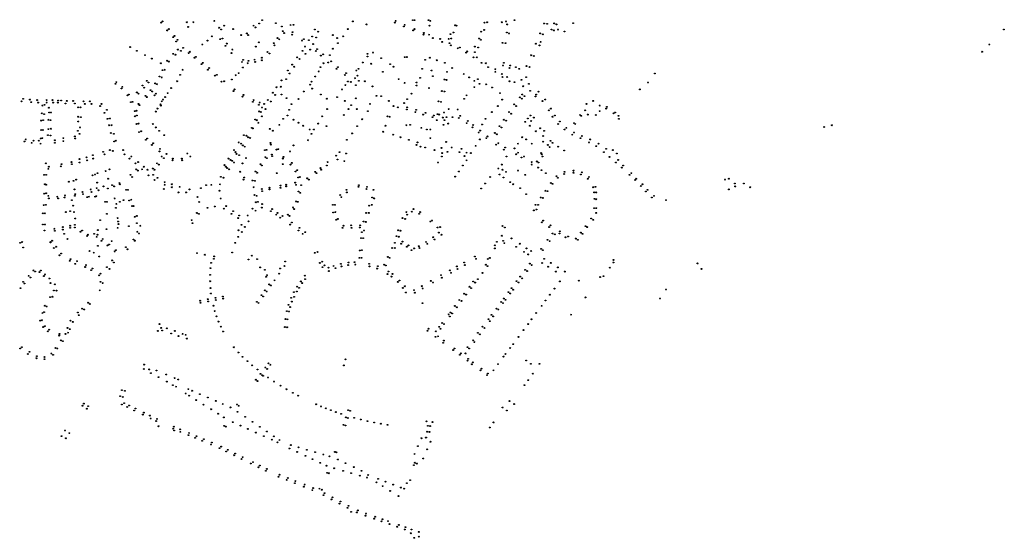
# Model space of a CAD drawing. Extents: x 175519 to 185037, y 428512 to 432902.
# Tile 3 of 6: x 180409 to 182711, y 428656 to 429869. Entities that reach past the tile are written whole.
import ezdxf

# ---------------------------------------------------------------- set-up
doc = ezdxf.new("R2010")
doc.units = 0
doc.header["$MEASUREMENT"] = 0
doc.layers.add('Connectieknoop', color=7, linetype='Continuous')

msp = doc.modelspace()

# ---------------------------------------------------------------- linework, layer by layer
at = {"layer": 'Connectieknoop', "color": 96, "true_color": 0x008000}
for centre in [(180740, 429862), (180743, 429865), (180800, 429863), (180803, 429852), (180815, 429863), (180864, 429866), (180887, 429855), (180956, 429855), (180969, 429860), (180976, 429868), (181008, 429861), (181022, 429853), (181042.5, 429856.6), (181049, 429857), (181188, 429865), (181220, 429858), (181286, 429862), (181288, 429866), (181307, 429853), (181309, 429857), (181328, 429868), (181332, 429868), (181365, 429868), (181367, 429855), (181369, 429866), (181427, 429856), (181430, 429855), (181496, 429862), (181502, 429863), (181536, 429863), (181546, 429865), (181549, 429858), (181566, 429868), (181635, 429860), (181642.2, 429859.3), (181658.6, 429860.3), (181664.1, 429858), (181703, 429861), (180754, 429844), (180758, 429847), (180771, 429831), (180858, 429830), (180875.1, 429850.2), (180879.9, 429846.2), (180908, 429847), (180927, 429833), (180940, 429837), (180943, 429833), (180960, 429851), (181024, 429842.1), (181027.5, 429837.7), (181046.3, 429833.9), (181047, 429839.9), (181092.8, 429829.7), (181099.1, 429846.1), (181106.7, 429841), (181141, 429833), (181165, 429830), (181176, 429847), (181329, 429844), (181332, 429847), (181353, 429834), (181354, 429838), (181366, 429834), (181416, 429835), (181423, 429839), (181488, 429841), (181495, 429845), (181548, 429839), (181553, 429837), (181626, 429837), (181632.1, 429834.8), (181652.5, 429846), (181658.1, 429844), (181667.5, 429845.8), (181682.9, 429841.5), (182710, 429846), (180768, 429828), (180775, 429818), (180778, 429822), (180836, 429811), (180848, 429820), (180878, 429823.3), (180883, 429825), (180890, 429808), (180893, 429813), (180961, 429806), (180968, 429816), (181003, 429814), (181005, 429809), (181012, 429826), (181016, 429823), (181069, 429820), (181073.3, 429823.5), (181076, 429806), (181085, 429821), (181095, 429812), (181102, 429827.3), (181151, 429826), (181153, 429814), (181375, 429826), (181392, 429824), (181397, 429817), (181412, 429824), (181414, 429814), (181417, 429809), (181418, 429825), (181473, 429806), (181483, 429825), (181487, 429822), (181538, 429815), (181545, 429814), (181615.8, 429812.7), (181624.2, 429808.8), (181627, 429817), (182676, 429811), (180667, 429805), (180683, 429796), (180702, 429786), (180768, 429789), (180773, 429787), (180779, 429799), (180786, 429796), (180791, 429803), (180804, 429791), (180807, 429794), (180904, 429791), (180906.2, 429799), (180988.4, 429793.4), (180993, 429790), (181070.5, 429796), (181077, 429789), (181088, 429799), (181101.1, 429795.8), (181104.3, 429800.2), (181113, 429785), (181118.4, 429788), (181134, 429786), (181141, 429801), (181222, 429789), (181222, 429783), (181235, 429792), (181433, 429802), (181438, 429804), (181453, 429792), (181455, 429795), (181473, 429793), (181481, 429804), (181604.6, 429785.7), (181611, 429784), (182659, 429794), (180718, 429778), (180739, 429767), (180754, 429773), (180758, 429771), (180818, 429780), (180821, 429782), (180834, 429765), (180837, 429768), (180928.7, 429770), (180931.3, 429775.1), (180942, 429767), (180943.7, 429772.8), (180958.3, 429775.5), (180959.5, 429770.1), (180975, 429780), (180975, 429774), (181046, 429764), (181058, 429781), (181063, 429777), (181119, 429767), (181130.5, 429769), (181137.2, 429771.6), (181211, 429769), (181231, 429766), (181254, 429779), (181275, 429765), (181309, 429781.2), (181314, 429781.5), (181357, 429775), (181368, 429780), (181384, 429774), (181403, 429768), (181470, 429781), (181478, 429781), (181489, 429768), (181499, 429767), (181539, 429762), (181541, 429768), (181556, 429762), (181594.1, 429760.5), (180743, 429751), (180748, 429752), (180784, 429740), (180790, 429752), (180849, 429752), (180852, 429756), (180865, 429738), (180870, 429740), (180914, 429739), (180921, 429744), (180931, 429757), (181036, 429750), (181040, 429743), (181051, 429759), (181108, 429748), (181112, 429758), (181149.9, 429753.9), (181153.1, 429758.1), (181168.9, 429739.6), (181172, 429744), (181196, 429750), (181199, 429738), (181201, 429754), (181258, 429747), (181283, 429759), (181350, 429754), (181372, 429750), (181375, 429737), (181408, 429747), (181420, 429756), (181447, 429742), (181504, 429758), (181521, 429753), (181521, 429747), (181536, 429742), (181554, 429756), (181569, 429758), (181577, 429754), (181600.6, 429758.4), (181894, 429743), (180633, 429719), (180635, 429723), (180696, 429715), (180706, 429726), (180710, 429722), (180726, 429720), (180730, 429718), (180736, 429736), (180741, 429734), (180777, 429725), (180881, 429724), (180887, 429725), (180905, 429729), (181021, 429727), (181032, 429730), (181088, 429717), (181091, 429724), (181100, 429736), (181170.4, 429716.1), (181176.5, 429724.4), (181183.1, 429723.4), (181193, 429732), (181195, 429716), (181202, 429726), (181216, 429725), (181295, 429730), (181309, 429721), (181337, 429722), (181337, 429715), (181345, 429733), (181402, 429729), (181407, 429728), (181460, 429734), (181472, 429726), (181480, 429730), (181484, 429719), (181499.4, 429717.8), (181538, 429735), (181549, 429735), (181554, 429725), (181566, 429723), (181581.9, 429728.2), (181593, 429734.7), (181599.6, 429719), (181878, 429722), (180647, 429708), (180649, 429712), (180661, 429692), (180664, 429694), (180683, 429699), (180687, 429696), (180700, 429710), (180703, 429691), (180715, 429704), (180719, 429701), (180724, 429692), (180727, 429696), (180755, 429697), (180763, 429709), (180909, 429702), (180911, 429706), (180932, 429693), (181000.8, 429698.2), (181006, 429693), (181009.6, 429710.9), (181019.3, 429712.2), (181021, 429694.1), (181073, 429701), (181092.5, 429707.8), (181113.2, 429694), (181162.5, 429705.9), (181234, 429713), (181243, 429691), (181325, 429696), (181366, 429709), (181396, 429702), (181402, 429701), (181454, 429692), (181472, 429711), (181513.4, 429710.3), (181532, 429697), (181584, 429694), (181586.4, 429713.2), (181602.6, 429702.6), (181616.4, 429693.7), (181622, 429700.6), (181859, 429706), (180413, 429678), (180417, 429684), (180433, 429682), (180436, 429676), (180450, 429681), (180452, 429675), (180462, 429668), (180467, 429670), (180472, 429681), (180472, 429675), (180486, 429681), (180487, 429675), (180498, 429675), (180499, 429680), (180506, 429680), (180516, 429673), (180519, 429679), (180534, 429679), (180538, 429673), (180558, 429678), (180561, 429672), (180573, 429678), (180577, 429672), (180600, 429672), (180669, 429676), (180673, 429677), (180687, 429672), (180689, 429669), (180706, 429688), (180738, 429671), (180739, 429668), (180741, 429678), (180744, 429682), (180749, 429688), (180930, 429689), (180954, 429677), (180956, 429681), (180968, 429670), (180970, 429675), (180980.5, 429672), (180989.4, 429681.1), (180995.9, 429677.7), (181033, 429685.5), (181044.2, 429671.5), (181060.7, 429683.5), (181127.1, 429684.1), (181151, 429687.8), (181169, 429679), (181184, 429669), (181195, 429685), (181228, 429672), (181254, 429690), (181272, 429679), (181308, 429674), (181315, 429683), (181388, 429678), (181394, 429677), (181448, 429684), (181537, 429682), (181565, 429671), (181578.4, 429687.4), (181582.9, 429684.2), (181589, 429690), (181615, 429689.3), (181631.5, 429678.7), (181637.8, 429682.3), (181734, 429672), (181750, 429679), (181765, 429668), (180461, 429650), (180466, 429648), (180477, 429663), (180478, 429652), (180482, 429652), (180546, 429664), (180551, 429664), (180597, 429667), (180607, 429651), (180613, 429658), (180678, 429655), (180682, 429656), (180683, 429645), (180727, 429654), (180731, 429661), (180968.7, 429654.5), (180972.7, 429653.1), (180975.5, 429663.6), (180984, 429660), (181035, 429645), (181039, 429658), (181128, 429660), (181167, 429646), (181178, 429660), (181197, 429660), (181223, 429655), (181283, 429667), (181293, 429664), (181314, 429659), (181315, 429664), (181334, 429653), (181336, 429658), (181352, 429647), (181358, 429651), (181377, 429645), (181386, 429648), (181390, 429647), (181401, 429652), (181412, 429660), (181433, 429659), (181513, 429653), (181527, 429667), (181553, 429653), (181558, 429649), (181569.9, 429667), (181603, 429645), (181646, 429657), (181651, 429661), (181660, 429645), (181719, 429646), (181731, 429657), (181737, 429647), (181756, 429646), (181765, 429655), (181780, 429661), (181782, 429665), (181797, 429650), (181801, 429652), (180459, 429633), (180464, 429634), (180476, 429635), (180481, 429634), (180546, 429642), (180546, 429631), (180552, 429641), (180614, 429637), (180618, 429622), (180620, 429638), (180624, 429622), (180678, 429643), (180682, 429625), (180687, 429626), (180720, 429625), (180959.7, 429635.7), (180963.7, 429633.8), (180967, 429628), (180975, 429643), (181016, 429623), (181025, 429637), (181049, 429635), (181061, 429628), (181107, 429626), (181116, 429643), (181210, 429636), (181269, 429643), (181274, 429642), (181313, 429622), (181322, 429623), (181374, 429641), (181384, 429634), (181398, 429640), (181400, 429623), (181402, 429634), (181407, 429641), (181411, 429626), (181421, 429641), (181436, 429639), (181439, 429644), (181454, 429627), (181457, 429632), (181469.5, 429622.6), (181490, 429624), (181498, 429637), (181541.2, 429635), (181546.4, 429632.8), (181591, 429630), (181597, 429638), (181605, 429632), (181611, 429640), (181655, 429642), (181668, 429625), (181672, 429631), (181705, 429627), (181708, 429625), (181722, 429644), (181809, 429644), (181810, 429637), (182308, 429622), (180459, 429611), (180463, 429611), (180475, 429599), (180476, 429613), (180482, 429614), (180545, 429609), (180549, 429602), (180550, 429617), (180622, 429604), (180629, 429602), (180688, 429606), (180693, 429608), (180727, 429617), (180735, 429609), (180747, 429599), (180933, 429599), (180951.6, 429616), (180954.2, 429614.7), (180993.6, 429613.5), (181000.7, 429609.3), (181072, 429621), (181087, 429612), (181091, 429602), (181097, 429612), (181126, 429620), (181186, 429603), (181198, 429620), (181259, 429607), (181264, 429621), (181282, 429600), (181348, 429616), (181361, 429612), (181369, 429612), (181467.5, 429617.2), (181482, 429605), (181485.4, 429609.6), (181520, 429604.1), (181524.5, 429601), (181530.9, 429620), (181535.3, 429616.9), (181602, 429621), (181616, 429608), (181626, 429615), (181635, 429609), (181683, 429612), (181687, 429616), (181701, 429600), (181705, 429605), (182290, 429618), (180420, 429584), (180423, 429589), (180437, 429581), (180441, 429586), (180454, 429586), (180458, 429591), (180458, 429579), (180462, 429592), (180481, 429598), (180491, 429587), (180491, 429581), (180511, 429592), (180511, 429585), (180538, 429596), (180539, 429591), (180630, 429584), (180634, 429586), (180704, 429588), (180707, 429591), (180718, 429576), (180721, 429580), (180921, 429582), (180927, 429579), (180939.5, 429597.5), (180943, 429594), (180948.1, 429592.2), (180995.2, 429580.7), (180996.1, 429576.7), (181083, 429587), (181174, 429588), (181299, 429594), (181319, 429588), (181337, 429576), (181339, 429582), (181369, 429592), (181406, 429583), (181485, 429589), (181500, 429592), (181503, 429596), (181523.2, 429576.6), (181528, 429580), (181574, 429579), (181584, 429594), (181593, 429589), (181606, 429579), (181633, 429597), (181633.1, 429583.7), (181644, 429576), (181650.2, 429585.6), (181655, 429581), (181720, 429592), (181723, 429597), (181740, 429582), (181743, 429589), (181762, 429579), (180604, 429560), (180607, 429554), (180620, 429564), (180627, 429562), (180651, 429564), (180654, 429554), (180736, 429561), (180737, 429567), (180752, 429555), (180801, 429556), (180910, 429564), (180913.5, 429559.4), (180916, 429555), (180931, 429575), (180935, 429572), (180982.2, 429563.9), (180986.3, 429564.7), (180998.5, 429553.7), (181009.6, 429565.1), (181013.6, 429566.2), (181041, 429561), (181049, 429575), (181157, 429559), (181172, 429556), (181346, 429572), (181357, 429570), (181379, 429564), (181395, 429569), (181397, 429557), (181409, 429560), (181419, 429570), (181437, 429559), (181442, 429567), (181454, 429558), (181464, 429557), (181475, 429574), (181541, 429565), (181544, 429570), (181566, 429568), (181570, 429554.2), (181574.1, 429558), (181628, 429557), (181630, 429554), (181648, 429571), (181668, 429572), (181682, 429563), (181757, 429573), (181775, 429559), (181780, 429567), (181796, 429564), (181805, 429556), (180470, 429533), (180507, 429531), (180530, 429536), (180531, 429531), (180549, 429543), (180549, 429535), (180565, 429547), (180567, 429540), (180580, 429552), (180581, 429544), (180666, 429544), (180670, 429549), (180680, 429533), (180686, 429536), (180730, 429533), (180734, 429530), (180741, 429549), (180746, 429545), (180766, 429540), (180767, 429544), (180788, 429544), (180789, 429540), (180808, 429549), (180897, 429544), (180902, 429541), (180906, 429539), (180910, 429535), (180922, 429552), (180929.8, 429532.9), (180938.1, 429545.3), (180972, 429531), (180983.3, 429547.3), (180986.7, 429545), (180999.4, 429549.7), (181024, 429544), (181024, 429531), (181026, 429548), (181042, 429530), (181045, 429534), (181129, 429536), (181149, 429551), (181152, 429542), (181168, 429538), (181387, 429535), (181396, 429549), (181449, 429550), (181454, 429540), (181536, 429530), (181547, 429549), (181582.1, 429546.7), (181588, 429549), (181606, 429536), (181606, 429530), (181617.8, 429537.5), (181621.7, 429535), (181631, 429549), (181788, 429548), (181803, 429535), (181808, 429541), (180476, 429520), (180477, 429525), (180505, 429526), (180585, 429507), (180591, 429510), (180610, 429515), (180619, 429519), (180681, 429519), (180685, 429516), (180695, 429519), (180699, 429525), (180708, 429518), (180720, 429521), (180724, 429518), (180888, 429529), (180891, 429525), (180894, 429522), (180899, 429519), (180924.7, 429513.3), (180960, 429514), (180964, 429511), (180975, 429528), (181010, 429510), (181054, 429514), (181058, 429517), (181100, 429513), (181103, 429510), (181112, 429522), (181114, 429518), (181127, 429528), (181436, 429514), (181445, 429528), (181528, 429521), (181531, 429507), (181538, 429518), (181546, 429513), (181574, 429516), (181621, 429523), (181629, 429517), (181639, 429510), (181682, 429508), (181683, 429513), (181704, 429516), (181704, 429511), (181721, 429507), (181723, 429512), (181817, 429523), (181820, 429528), (181839, 429510), (180466, 429506), (180468, 429484), (180471, 429506), (180524, 429490), (180535, 429492), (180541, 429495), (180579, 429505), (180590, 429488), (180616, 429497), (180642, 429487), (180643, 429484), (180668, 429506), (180672, 429501), (180710, 429505), (180721, 429506), (180724, 429494), (180731, 429499), (180748, 429489), (180765, 429484), (180877.3, 429483.9), (180879.4, 429501.4), (180885.6, 429499.3), (180932, 429495), (180934, 429500), (180953, 429493), (180959, 429492), (181053, 429488), (181060, 429500), (181064, 429501), (181081, 429498), (181085, 429495), (181427, 429502), (181497, 429486), (181509, 429501), (181540, 429500), (181556, 429489), (181563, 429484), (181591, 429506), (181651, 429487), (181655, 429485), (181664, 429503), (181667, 429499), (181737, 429497), (181740, 429501), (181835, 429506), (181848, 429494), (181850, 429497), (181865, 429484), (182058, 429495), (182067, 429497), (182081, 429486), (182102, 429486), (180466, 429462), (180471, 429483), (180471, 429463), (180537, 429472), (180539, 429461), (180556, 429466), (180557, 429461), (180575, 429472), (180577, 429466), (180589, 429475), (180593, 429470), (180605, 429479), (180615, 429474), (180625, 429482), (180630, 429479), (180658, 429471), (180662, 429471), (180746, 429473), (180748, 429483), (180765, 429477), (180780, 429465), (180783, 429478), (180798, 429465), (180806, 429472), (180832.7, 429474.9), (180844.7, 429481.8), (180857.1, 429482.7), (180876, 429468.9), (180956, 429477), (180975, 429473), (180976, 429468), (180993, 429476), (180993, 429472), (181019, 429481), (181019, 429476), (181032, 429483), (181032, 429479), (181055, 429483), (181061, 429467), (181065, 429464), (181067, 429482), (181173, 429471), (181174, 429465), (181201, 429478), (181202, 429482), (181220, 429473), (181221, 429478), (181236, 429471), (181488, 429474), (181579, 429475), (181593, 429461), (181638, 429469), (181643, 429468), (181750, 429477), (181752, 429465), (181755, 429478), (181757, 429465), (181861, 429480), (181873, 429467), (181877, 429471), (182067, 429472), (182082, 429479), (182117, 429477), (180476, 429457), (180477, 429451), (180497, 429455), (180499, 429451), (180514, 429453), (180515, 429458), (180531, 429447), (180538, 429457), (180567, 429454), (180571, 429455), (180585, 429455), (180588, 429456), (180609, 429443), (180613, 429443), (180631, 429451), (180635, 429438), (180643, 429443), (180652, 429447), (180665, 429446), (180670, 429448), (180824.7, 429454.2), (180828.4, 429442.5), (180878.9, 429450.8), (180958, 429459), (180961, 429442), (180963, 429457), (180966, 429443), (180975.8, 429437.7), (181055, 429444), (181059, 429443), (181158, 429459), (181161, 429454), (181233, 429453), (181238, 429451), (181627, 429453), (181632, 429452), (181753, 429450), (181757, 429449), (181887, 429453), (181892, 429457), (181920, 429447), (180463, 429416), (180465, 429435), (180468, 429416), (180470, 429436), (180517, 429419), (180527, 429421), (180534, 429434), (180536, 429419), (180613, 429415), (180634, 429429), (180672, 429433), (180675, 429433), (180823, 429417), (180828, 429415), (180848, 429429), (180865, 429432), (180886, 429427), (180892, 429433), (180904, 429415), (180908, 429421), (180953.2, 429426.9), (180960.7, 429422.3), (180975.1, 429429.5), (180996, 429421), (180999.1, 429426.1), (181012, 429417), (181048, 429430), (181051, 429426), (181141, 429436), (181142, 429418), (181146, 429436), (181147, 429419), (181219, 429417), (181225, 429417), (181226, 429434), (181232, 429436), (181313, 429419), (181326, 429420), (181330, 429426), (181343, 429415), (181345, 429419), (181611, 429423), (181615, 429436), (181617, 429425), (181621, 429436), (181752, 429428), (181757, 429428), (181757, 429417), (180539, 429404), (180597, 429400), (180638, 429405), (180639, 429397), (180678, 429408), (180683, 429410), (180683, 429393), (180811, 429400), (180813, 429393), (180920, 429405), (180922, 429411), (180942, 429411), (180943.7, 429397.3), (181009, 429413), (181017.8, 429405.9), (181023.5, 429409.8), (181036, 429413), (181040, 429410), (181045.3, 429394.7), (181149, 429401), (181153, 429403), (181213, 429397), (181218, 429396), (181304, 429405), (181310, 429403), (181315, 429413), (181369, 429397), (181373, 429399), (181630, 429395), (181633, 429399), (181745, 429404), (181750, 429401), (180463, 429390), (180467, 429376), (180468, 429390), (180490, 429380), (180491, 429375), (180510, 429384), (180510, 429378), (180527, 429387), (180527, 429382), (180538, 429389), (180538, 429383), (180551, 429373), (180555, 429376), (180592, 429377), (180612, 429379), (180638, 429382), (180640, 429391), (180664, 429386), (180684, 429373), (180688, 429369), (180691, 429387), (180920.7, 429376.5), (180927.6, 429389), (180928.5, 429372.4), (180935.4, 429384.3), (181041.6, 429389.7), (181061, 429376), (181063, 429382), (181070.6, 429368.2), (181076.6, 429372.1), (181164, 429382), (181166, 429387), (181184, 429388), (181185, 429382), (181204, 429383), (181205, 429388), (181209, 429372), (181214, 429376), (181293.9, 429376.5), (181299, 429375.3), (181386, 429383), (181389, 429371), (181392, 429384), (181537.7, 429386.5), (181543.3, 429382.8), (181647, 429384), (181650, 429388), (181655, 429369), (181671, 429369), (181672, 429374), (181721, 429371), (181732, 429386), (181736, 429384), (180410, 429347), (180415, 429349), (180481, 429349), (180481, 429348), (180485, 429352), (180513, 429368), (180521, 429356), (180567, 429363), (180568, 429366), (180583, 429368), (180589, 429361), (180591, 429366), (180600, 429352), (180603, 429356), (180624, 429351), (180675, 429355), (180678, 429352), (180913, 429347), (180920, 429361), (181207, 429358), (181212, 429358), (181286, 429347), (181289.9, 429362.6), (181295.2, 429361.3), (181304, 429350), (181359, 429349), (181376, 429360), (181379, 429355), (181395, 429366), (181524.5, 429349.4), (181536.5, 429363.6), (181539.4, 429351.9), (181542.1, 429346.3), (181558.7, 429357.5), (181643, 429354), (181648, 429351), (181660, 429367), (181685, 429360), (181691, 429362), (181709, 429357), (181714, 429354), (181725, 429368), (180417, 429336), (180489, 429335), (180494, 429338), (180506, 429322), (180572, 429328), (180582, 429324), (180592, 429340), (180614, 429341), (180618, 429343), (180631, 429327), (180634, 429330), (180657, 429337), (180661, 429332), (180823.5, 429322.9), (180905.8, 429324.4), (181098.8, 429323.5), (181105, 429325.6), (181204, 429329), (181209, 429330), (181280, 429335), (181286, 429335), (181301, 429345), (181314, 429338), (181318, 429341), (181325, 429330), (181331, 429334), (181342, 429339), (181344, 429335), (181362, 429345), (181520, 429341.2), (181520, 429334), (181569.8, 429337.7), (181578, 429345), (181588, 429326), (181594, 429334), (181605, 429328), (181628, 429333), (181632, 429330), (180502, 429318), (180526, 429305), (180528, 429309), (180543, 429304), (180595, 429315), (180625, 429306), (180629, 429301), (180842.1, 429319.3), (180856.4, 429300.2), (180862.9, 429309.8), (180863.7, 429315.4), (180944, 429308), (180952, 429317), (180964, 429309), (181029.6, 429303.5), (181111, 429300), (181116, 429303), (181178, 429301), (181192, 429302), (181203, 429312), (181208, 429312), (181270, 429314), (181274, 429312), (181448, 429301), (181473, 429315), (181475.9, 429309.9), (181503.8, 429309.2), (181508.4, 429311.7), (181598, 429320), (181630.4, 429299.9), (181635.2, 429309.6), (181650.5, 429300), (181797, 429307), (181797, 429301), (181994, 429299), (180440.9, 429282.6), (180445, 429280), (180455.3, 429278.7), (180458.5, 429282.5), (180539, 429298), (180562, 429291), (180562, 429290), (180564, 429295), (180576, 429283), (180579, 429287), (180613, 429290), (180619, 429286), (180854.9, 429287.9), (180971.3, 429289.6), (180982, 429284), (181017.8, 429287.1), (181028.4, 429292.9), (181117, 429290), (181121.7, 429294.5), (181131, 429289), (181132, 429281), (181143, 429292.8), (181147.2, 429287.7), (181160, 429298), (181161.2, 429291.9), (181177, 429295), (181193.7, 429296.2), (181226, 429298), (181227, 429292), (181244.5, 429286.8), (181246.3, 429292.4), (181261, 429296), (181265, 429294), (181271, 429280), (181414.7, 429282.7), (181417.4, 429277.2), (181431, 429292), (181432.6, 429285.8), (181449.6, 429295.1), (181491.1, 429276.6), (181498.9, 429295.8), (181503, 429292.5), (181590.5, 429283.8), (181595.3, 429281), (181601.8, 429298.5), (181606, 429295), (181644.5, 429291.2), (181662.7, 429279.8), (181667, 429289.6), (181683.3, 429279.8), (181789, 429289), (182003, 429286), (180417, 429256), (180430, 429270), (180434, 429266), (180465.4, 429269.3), (180468.2, 429273.3), (180478.5, 429263.7), (180481, 429253), (180595, 429271), (180598, 429275), (180598, 429256), (180603, 429253), (180854.1, 429272.2), (180854.1, 429257.1), (180985, 429267.7), (180987.2, 429271.2), (181005.1, 429259.3), (181015.8, 429274.9), (181066.3, 429256.8), (181069.7, 429253), (181075.6, 429270.2), (181076.2, 429262), (181269, 429274), (181278, 429268), (181280.3, 429274.3), (181292.8, 429255.6), (181297, 429259), (181370, 429257.9), (181375.3, 429254.2), (181394, 429271.4), (181396, 429265.5), (181469.1, 429256.5), (181474, 429254.1), (181480.1, 429262.1), (181570.8, 429257.3), (181575.5, 429254.4), (181579, 429268), (181584, 429264), (181671.9, 429256.9), (181716.3, 429258.5), (181766, 429267), (181774, 429269), (180411, 429241), (180420, 429252), (180488.9, 429235.6), (180491, 429250), (180495.1, 429235.3), (180596, 429236), (180854.9, 429241.3), (180982.2, 429236), (180986.4, 429233.1), (180992.1, 429249.9), (180996.4, 429247.2), (181050.2, 429231.8), (181056.8, 429233.2), (181057.9, 429244.5), (181062.1, 429241.9), (181305, 429241.6), (181309.7, 429245.4), (181312, 429231), (181330.9, 429236.2), (181332.7, 429230.3), (181349, 429246), (181351.1, 429240.5), (181460.4, 429244.4), (181464.3, 429240.9), (181551.6, 429231.7), (181559, 429241), (181562.7, 429237.4), (181659.2, 429240), (181920, 429238), (180480, 429220), (180486, 429221), (180569, 429207), (180830.9, 429211.7), (180848.6, 429215), (180849.5, 429209.9), (180856.1, 429228.6), (180866.8, 429218.4), (180867.8, 429213.4), (180884.1, 429221.6), (180884.9, 429216.6), (180963.4, 429209.2), (180974.2, 429224.6), (180978.3, 429221.4), (181043.7, 429218.3), (181045.4, 429209.6), (181050.4, 429220.7), (181436.8, 429213.3), (181442.1, 429211.2), (181448, 429228), (181453, 429226), (181534.4, 429208.6), (181540.6, 429216.8), (181544.9, 429213.7), (181556, 429228.4), (181638.2, 429212.1), (181648.4, 429225.6), (181731.6, 429219.4), (181906, 429217), (180466, 429185), (180468, 429200), (180472, 429198), (180545, 429184), (180555, 429193), (180560, 429191), (180573, 429204), (180831.8, 429206.6), (180862, 429200), (180864.9, 429187.5), (180967.7, 429206.3), (181033.5, 429187.1), (181037.6, 429202.1), (181038.6, 429186.5), (181041.2, 429196.8), (181350.6, 429206.1), (181415.9, 429184.2), (181426.6, 429199.5), (181431, 429196.3), (181524, 429193), (181528, 429191), (181539, 429206), (181629.3, 429199.8), (180457, 429165), (180461, 429166), (180462, 429183), (180528, 429165), (180533, 429162), (180547, 429178), (180869, 429175.2), (180873.6, 429162.8), (181030.4, 429168.8), (181035.5, 429168.1), (181411.9, 429179.7), (181414.7, 429174.8), (181420, 429181.7), (181504.9, 429168.6), (181508, 429164), (181511.9, 429178.6), (181516, 429175), (181605.5, 429168.2), (181616.5, 429183), (181698, 429179), (180464, 429150), (180468, 429152), (180475, 429140), (180478, 429144), (180521, 429148), (180526, 429145), (180732, 429141), (180736, 429157), (180740, 429148), (180742, 429142), (180753, 429147), (180772, 429141), (180879, 429151), (180884.4, 429139.5), (181029.2, 429150), (181034.2, 429149.6), (181362.5, 429141.1), (181364.5, 429146.2), (181382.1, 429140.1), (181390, 429150.5), (181393, 429146), (181397, 429159.5), (181401, 429157), (181491.3, 429151), (181495.9, 429147.9), (181587, 429143), (181598, 429157), (180501, 429130), (180502, 429134), (180505, 429119), (180510, 429117), (180516, 429134), (180522, 429137), (180763, 429135), (180780, 429129), (180790, 429134), (180797, 429132), (180800, 429123), (181381.1, 429127.3), (181387, 429128.4), (181400.7, 429118.3), (181469, 429119), (181472, 429115), (181480.4, 429136.4), (181484.8, 429133), (181575, 429127), (180410, 429100), (180414, 429103), (180432, 429092), (180493, 429101), (180497, 429100), (180909.9, 429102.8), (181399, 429113), (181422.4, 429096.2), (181425.3, 429100), (181456, 429103), (181460, 429100), (181556, 429101), (181563, 429110), (180428, 429087), (180448, 429077), (180449, 429082), (180467, 429080), (180467, 429075), (180483, 429088), (180487, 429085), (180920.3, 429090.6), (180930, 429080.5), (180941.4, 429070.3), (181170.8, 429074.5), (181437.9, 429085), (181440.5, 429088.6), (181451.5, 429088.4), (181455.7, 429071.5), (181457.5, 429075.7), (181540.3, 429081), (181545, 429087), (181593, 429072), (180699.2, 429052), (180699.8, 429062.2), (180712, 429051), (180728.8, 429048.5), (180952.8, 429060.5), (180964.9, 429050.9), (180983.3, 429055.3), (180987.3, 429052.1), (180990.9, 429065.2), (180995, 429062), (181166.8, 429060.4), (181466, 429063), (181468.4, 429067.6), (181486.4, 429048.8), (181488.7, 429052.7), (181516.4, 429048.9), (181527.2, 429063.4), (181604, 429064), (181624, 429064), (180715.8, 429042.3), (180733.8, 429032.7), (180751.7, 429039), (180771.3, 429030.8), (180779.8, 429027.3), (180961.2, 429026.8), (180965.3, 429023.8), (180971.8, 429040.8), (180976, 429037.6), (180978, 429036), (180989.6, 429032), (181501.6, 429037.5), (181503.4, 429041.5), (181598, 429026), (181609, 429041), (180647.9, 429002.5), (180655, 429001), (180752.9, 429022.5), (180767, 429014), (180774.5, 429010.7), (180803.3, 429004.8), (180812, 429001.1), (181003.6, 429022.4), (181018.5, 429013), (181032.6, 429004.5), (181589, 429014), (180643.8, 428988.3), (180650.4, 428986.4), (180797.1, 428994.6), (180805.3, 428989.6), (180821.8, 428979.3), (180830.3, 428993.1), (180848.8, 428985.2), (180867.3, 428977.2), (181047.6, 428996.2), (181060, 428989.6), (181554, 428977), (180556, 428966), (180559, 428971), (180566, 428959), (180569, 428965), (180647.8, 428969), (180653.2, 428972.1), (180660, 428963), (180664.7, 428966.6), (180676.6, 428954.8), (180679.7, 428959.5), (180839, 428968.5), (180856.4, 428957.8), (180883.6, 428970.1), (180901.6, 428962.2), (180917, 428969), (180921, 428966), (181102.1, 428969.5), (181113.5, 428964.5), (181125, 428959.9), (181136.6, 428955.5), (181176.8, 428955.5), (181181.7, 428954), (181538, 428962), (181548, 428955), (181565, 428970), (180696.9, 428945.3), (180699.1, 428950), (180713.5, 428943), (180715.2, 428936.3), (180730, 428935.1), (180872.9, 428947.4), (180886.4, 428938.8), (180918.2, 428951.9), (180936, 428940), (181148.3, 428951.3), (181160.3, 428947.2), (181171.5, 428938.9), (181176.3, 428937.4), (181191, 428937.6), (181206.3, 428933.8), (180515, 428908), (180728, 428930.2), (180733.7, 428918), (180767.6, 428912.4), (180769.5, 428917.1), (180770, 428908), (180784.2, 428910.8), (180887, 428919), (180891, 428917), (180907.1, 428927.7), (180925.1, 428919.5), (180942.6, 428911.7), (180953.3, 428928.5), (180970.6, 428916.7), (181165.9, 428921.3), (181170.7, 428919.8), (181221.9, 428930.1), (181237.8, 428926.9), (181253.5, 428923.9), (181269.2, 428921.5), (181360, 428929.6), (181363.2, 428919), (181368.5, 428918.5), (181374.3, 428927.9), (181508, 428915), (181517, 428927), (180507, 428895), (180517, 428890), (180525, 428902), (180784.6, 428905.1), (180803.4, 428897.3), (180804.9, 428902.2), (180819, 428891), (180822.5, 428895), (180839.4, 428888), (180961.4, 428903.2), (180979.9, 428894.9), (180987.1, 428905.7), (180998.2, 428886.6), (181003.3, 428894.5), (181016.1, 428885.9), (181348.1, 428889.9), (181358.5, 428891.3), (181359.4, 428891.6), (181361.7, 428905.3), (181367, 428904.8), (180835.6, 428884.1), (180856.3, 428875.4), (180858.3, 428880.1), (180876, 428866.9), (180879.9, 428870.4), (180895.4, 428862.9), (181012, 428880.4), (181039.5, 428866), (181042.8, 428874.1), (181060.6, 428868.8), (181080.4, 428863), (181340.1, 428871.4), (181361.7, 428864.1), (181369.2, 428881.8), (180891.6, 428859.1), (180910.2, 428850.2), (180912.8, 428854.4), (180927.4, 428841.5), (180930.3, 428845.7), (181057.5, 428857.9), (181077, 428849), (181093.5, 428841), (181099.5, 428857.5), (181118.9, 428852), (181133.6, 428847.7), (181146, 428858), (181150, 428857), (181153.1, 428840.2), (181332.4, 428853.1), (181352.6, 428842.7), (180949.2, 428830.8), (180954.4, 428834), (180967.5, 428822.1), (180970.6, 428826.1), (180986.7, 428818.2), (181111.7, 428832.5), (181126.2, 428825.7), (181144.1, 428819.8), (181170.7, 428831.7), (181190, 428822.6), (181330.4, 428827), (181333.1, 428832.7), (181337.8, 428830.7), (180984.6, 428813.6), (181014.2, 428799.9), (181016.2, 428804.7), (181035.8, 428797), (181128, 428809), (181132, 428808), (181165.1, 428813.8), (181183.7, 428808.4), (181204.4, 428802.5), (181208, 428813.7), (181221, 428798), (181224, 428804), (181246.9, 428795.1), (181033.2, 428792.4), (181052.3, 428784.8), (181053.5, 428789.9), (181073.2, 428776.6), (181075.2, 428781.5), (181095, 428773.5), (181109.6, 428772.1), (181115.2, 428769.6), (181243.4, 428786.8), (181257.6, 428777.8), (181264.3, 428788.5), (181282.3, 428781.6), (181300.4, 428774.6), (181308, 428772), (181314, 428785), (181322, 428792), (181093.2, 428768.7), (181119.6, 428756.8), (181121.9, 428761.4), (181137.8, 428747), (181140.2, 428751.8), (181275.3, 428766.8), (181294.7, 428754.8), (181156.6, 428737.1), (181159.1, 428741.9), (181175.7, 428727.2), (181177.9, 428732), (181183.8, 428718), (181197.4, 428716.6), (181199.6, 428721.3), (181217.4, 428708.8), (181218.7, 428713.8), (181237.9, 428701.8), (181239.8, 428706.4), (181257.4, 428700.5), (181255.1, 428695.7), (181270.1, 428696.1), (181273.4, 428689.2), (181291.7, 428683), (181295.6, 428687.2), (181310.7, 428681.9), (181309.2, 428676.6), (181323.2, 428667.7), (181325.2, 428676.7), (181331.5, 428656.9), (181341.9, 428670.8), (181342, 428659.8)]:
    msp.add_circle(centre, 1, dxfattribs=at)

doc.saveas('drawing.dxf')
